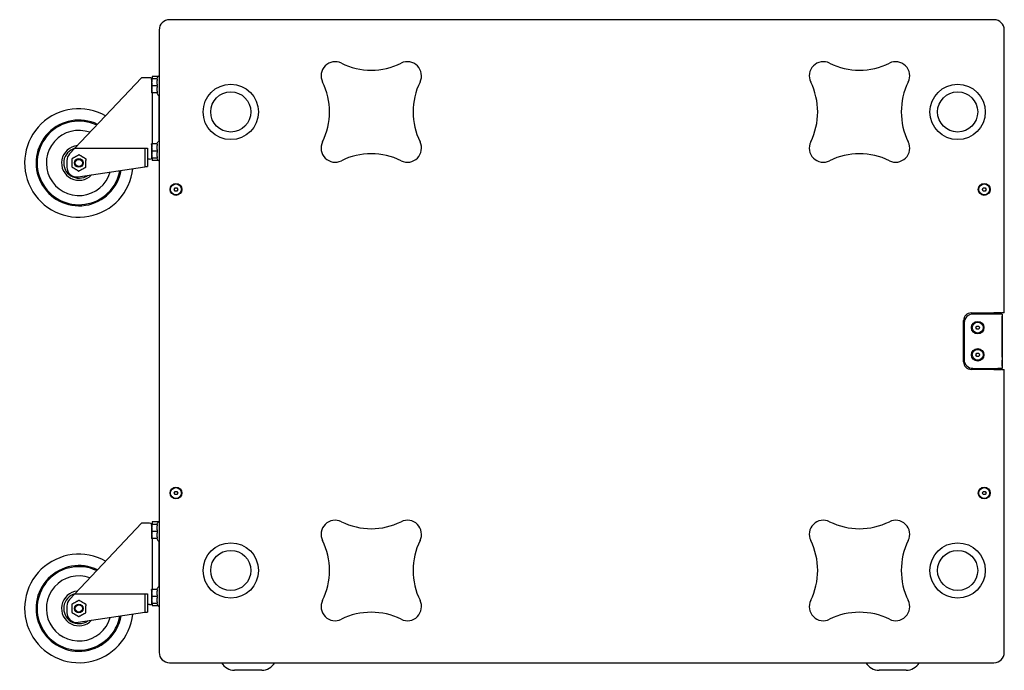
# Model space of a CAD drawing. Extents: x -46 to 4088, y 271 to 2099.
# Tile 4 of 4: x 3181 to 4088, y 281 to 881. Entities that reach past the tile are written whole.
import ezdxf

# ---------------------------------------------------------------- set-up
doc = ezdxf.new("R2010")
doc.units = 0
doc.layers.add('KF_NOMOS_XLC_SIDE', color=7, linetype='CONTINUOUS')

# ---------------------------------------------------------------- blocks, each defined once
blk = doc.blocks.new('KF_NOMOS_XLC_SIDE')
at = {"layer": 'KF_NOMOS_XLC_SIDE'}
for p, q in [((380, 592.5), (-380, 592.5)), ((-389.5, 583), (-389.5, 582.5)), ((-389.5, 582.5), (-389.5, 10)), ((389.5, 582.5), (389.5, 583)), ((389.5, 322.25), (389.5, 582.5)), ((-467.24, 474), (-405.7, 539)), ((-398.45, 539), (-405.7, 539)), ((-396.6, 537.35), (-396.43, 538)), ((-396.6, 537.35), (-396.6, 525.65)), ((-391.63, 538), (-396.16, 538)), ((-391.16, 538), (-396.16, 538)), ((-395.9, 540.2), (-395.9, 538)), ((-390.49, 540.2), (-395.9, 540.2)), ((-391.63, 538), (-390.79, 539.81)), ((-391.16, 531.49), (-396.16, 531.49)), ((-396.6, 525.65), (-396.43, 525)), ((-391.16, 525), (-396.16, 525)), ((-395.9, 525), (-395.9, 478)), ((-391.63, 525), (-390.79, 523.19)), ((-389.9, 522.52), (-389.9, 480.48)), ((-467.24, 474), (-472.15, 468.82)), ((-467.24, 474), (-402.75, 474)), ((-402.75, 474.01), (-400.25, 474.01)), ((-402.75, 474.01), (-402.75, 457.02)), ((-400.25, 474.01), (-400.25, 457.1)), ((-396.6, 477.35), (-396.43, 478)), ((-396.6, 477.35), (-396.6, 465.65)), ((-391.63, 478), (-396.16, 478)), ((-391.16, 478), (-396.16, 478)), ((-391.63, 478), (-390.79, 479.81)), ((-398.45, 464), (-400.25, 464)), ((-396.6, 465.65), (-396.43, 465)), ((-391.16, 471.49), (-396.16, 471.49)), ((-391.16, 465), (-396.16, 465)), ((-395.9, 465), (-395.9, 462.8)), ((-391.63, 465), (-390.79, 463.19)), ((-474.55, 462.7), (-474.55, 456.63)), ((-464.2, 447.73), (-402.75, 457.02)), ((-402.75, 457.02), (-402.24, 457.1)), ((-402.24, 457.1), (-400.25, 457.1)), ((-390.49, 462.8), (-395.9, 462.8)), ((-375.73, 436.12), (-374.87, 437.62)), ((-374.87, 434.62), (-375.73, 436.12)), ((-374.87, 437.62), (-373.13, 437.62)), ((-373.13, 437.62), (-372.27, 436.12)), ((-372.27, 436.12), (-373.13, 434.62)), ((369.27, 436.12), (370.13, 437.62)), ((370.13, 434.62), (369.27, 436.12)), ((370.13, 437.62), (371.87, 437.62)), ((371.87, 437.62), (372.73, 436.12)), ((372.73, 436.12), (371.87, 434.62)), ((-373.13, 434.62), (-374.87, 434.62)), ((371.87, 434.62), (370.13, 434.62)), ((359, 322.25), (380, 322.25)), ((383.53, 321.24), (360.53, 321.25)), ((386.93, 322.25), (380, 322.25)), ((387.53, 321.23), (383.53, 321.24)), ((386.93, 322.25), (386.93, 322.22)), ((387.53, 321.23), (387.49, 271.23)), ((389.5, 322.25), (387.5, 322.25)), ((387.5, 281.48), (387.52, 319.23)), ((387.53, 321.23), (387.52, 319.23)), ((387.53, 321.23), (387.53, 321.23)), ((352, 277.25), (352, 315.25)), ((352.52, 313.26), (352.5, 279.26)), ((363.28, 308.75), (364.15, 310.25)), ((364.15, 307.25), (363.28, 308.75)), ((364.15, 310.25), (365.88, 310.25)), ((365.88, 310.25), (366.75, 308.75)), ((366.75, 308.75), (365.88, 307.25)), ((365.88, 307.25), (364.15, 307.25)), ((363.27, 283.75), (364.13, 285.25)), ((364.13, 282.25), (363.27, 283.75)), ((364.13, 285.25), (365.87, 285.25)), ((365.87, 282.25), (364.13, 282.25)), ((365.87, 285.25), (366.73, 283.75)), ((366.73, 283.75), (365.87, 282.25)), ((387.49, 273.23), (387.5, 278.73)), ((380, 270.25), (359, 270.25)), ((360.49, 271.25), (383.49, 271.24)), ((380, 270.25), (386.93, 270.25)), ((387.49, 271.23), (383.49, 271.24)), ((384.52, 271.24), (385.49, 271.24)), ((385.49, 271.24), (385.49, 271.24)), ((385.49, 271.24), (387.49, 271.23)), ((386.93, 270.28), (386.93, 270.25)), ((387.49, 271.23), (387.49, 271.23)), ((387.5, 270.25), (389.5, 270.25)), ((389.5, 10), (389.5, 270.25)), ((-375.73, 156.37), (-374.87, 157.87)), ((-374.87, 154.87), (-375.73, 156.37)), ((-374.87, 157.87), (-373.13, 157.87)), ((-373.13, 154.87), (-374.87, 154.87)), ((-373.13, 157.87), (-372.27, 156.37)), ((-372.27, 156.37), (-373.13, 154.87)), ((369.27, 156.37), (370.13, 157.87)), ((370.13, 154.87), (369.27, 156.37)), ((370.13, 157.87), (371.87, 157.87)), ((371.87, 154.87), (370.13, 154.87)), ((371.87, 157.87), (372.73, 156.37)), ((372.73, 156.37), (371.87, 154.87)), ((-467.24, 63.5), (-405.7, 128.5)), ((-398.45, 128.5), (-405.7, 128.5)), ((-396.6, 126.85), (-396.43, 127.5)), ((-391.63, 127.5), (-396.16, 127.5)), ((-391.16, 127.5), (-396.16, 127.5)), ((-395.9, 129.7), (-395.9, 127.5)), ((-390.49, 129.7), (-395.9, 129.7)), ((-391.63, 127.5), (-390.79, 129.31)), ((-396.6, 126.85), (-396.6, 115.15)), ((-391.16, 120.99), (-396.16, 120.99)), ((-396.6, 115.15), (-396.43, 114.5)), ((-391.16, 114.5), (-396.16, 114.5)), ((-395.9, 114.5), (-395.9, 67.5)), ((-391.63, 114.5), (-390.79, 112.69)), ((-389.9, 112.02), (-389.9, 69.98)), ((-396.6, 66.85), (-396.43, 67.5)), ((-396.6, 66.85), (-396.6, 55.15)), ((-391.63, 67.5), (-396.16, 67.5)), ((-391.16, 67.5), (-396.16, 67.5)), ((-391.63, 67.5), (-390.79, 69.31)), ((-467.24, 63.5), (-472.15, 58.32)), ((-467.24, 63.5), (-402.75, 63.5)), ((-402.75, 63.51), (-400.25, 63.51)), ((-402.75, 63.51), (-402.75, 46.52)), ((-400.25, 63.51), (-400.25, 46.6)), ((-396.6, 55.15), (-396.43, 54.5)), ((-391.16, 60.99), (-396.16, 60.99)), ((-391.16, 54.5), (-396.16, 54.5)), ((-395.9, 54.5), (-395.9, 52.3)), ((-391.63, 54.5), (-390.79, 52.69)), ((-474.55, 52.2), (-474.55, 46.13)), ((-464.2, 37.23), (-402.75, 46.52)), ((-402.75, 46.52), (-402.24, 46.6)), ((-402.24, 46.6), (-400.25, 46.6)), ((-398.45, 53.5), (-400.25, 53.5)), ((-390.49, 52.3), (-395.9, 52.3)), ((-389.5, 10), (-389.5, 9.5)), ((389.5, 9.5), (389.5, 10)), ((-380, 0), (380, 0)), ((-295, -7), (-320, -7)), ((299, -7), (274, -7))]:
    blk.add_line(p, q, dxfattribs=at)
for centre, radius in [((-323.5, 507.5), 25.5), ((346.5, 507.5), 25.5), ((-323.5, 507.5), 18.5), ((346.5, 507.5), 18.5), ((-463.5, 460.5), 4), ((-463.5, 460.5), 3.32), ((-374, 436.12), 5.5), ((-374, 436.12), 5), ((371, 436.12), 5.5), ((371, 436.12), 5), ((365.02, 308.75), 5.75), ((365.02, 308.75), 5), ((365, 283.75), 5.75), ((365, 283.75), 5), ((-374, 156.37), 5.5), ((-374, 156.37), 5), ((371, 156.37), 5.5), ((371, 156.37), 5), ((-323.5, 85), 25.5), ((346.5, 85), 25.5), ((-323.5, 85), 18.5), ((346.5, 85), 18.5), ((-463.5, 50), 4), ((-463.5, 50), 3.32)]:
    blk.add_circle(centre, radius, dxfattribs=at)
for centre, radius, start, end in [((-380, 583), 9.5, 90, 180), ((380, 583), 9.5, 0, 90), ((-227.3, 540.8), 13, 63.64402, 206.35598), ((-160.7, 540.8), 13, 333.64402, 116.35598), ((222.7, 540.8), 13, 63.64402, 206.35598), ((289.3, 540.8), 13, 333.64402, 116.35598), ((-194, 608), 62, 243.64402, 296.35598), ((256, 608), 62, 243.64402, 296.35598), ((-398.45, 534), 5, 59.33617, 90), ((-389.7, 539.3), 1.2, 80.40593, 155), ((-294.5, 507.5), 62, 333.64402, 26.35598), ((-93.5, 507.5), 62, 153.64402, 206.35598), ((155.5, 507.5), 62, 333.64402, 26.35598), ((356.5, 507.5), 62, 153.64402, 206.35598), ((-389.7, 523.7), 1.2, 205, 279.59407), ((-463.5, 460.5), 50, 60.45168, 354.09587), ((-463.5, 460.5), 39.5, 64.25081, 350.11689), ((-463.5, 460.5), 38.5, 64.72596, 349.6187), ((-463.5, 460.5), 30, 70.1429, 343.92841), ((-463.5, 460.5), 16, 95.15357, 317.09557), ((-463.5, 460.5), 14, 105.55931, 305.16029), ((-389.7, 479.3), 1.2, 80.40593, 155), ((-227.3, 474.2), 13, 153.64402, 296.35598), ((-160.7, 474.2), 13, 243.64402, 26.35598), ((222.7, 474.2), 13, 153.64402, 296.35598), ((289.3, 474.2), 13, 243.64402, 26.35598), ((-465.55, 462.7), 9, 137.14557, 180), ((-398.45, 469), 5, 270, 300.66383), ((-389.7, 463.7), 1.2, 205, 279.59407), ((-194, 407), 62, 63.64402, 116.35598), ((256, 407), 62, 63.64402, 116.35598), ((-465.55, 456.63), 9, 180.00005, 278.59989), ((359, 315.25), 7, 90, 180), ((360.52, 313.25), 8, 89.96168, 179.96168), ((387.5, 317.25), 5, 96.56667, 127.11787), ((359, 277.25), 7, 180, 270), ((360.5, 279.25), 8, 179.96168, 269.96168), ((387.5, 275.25), 5, 233.38018, 263.43333), ((-398.45, 123.5), 5, 59.33617, 90), ((-389.7, 128.8), 1.2, 80.40593, 155), ((-227.3, 118.3), 13, 63.64402, 206.35598), ((-194, 185.5), 62, 243.64402, 296.35598), ((-160.7, 118.3), 13, 333.64402, 116.35598), ((222.7, 118.3), 13, 63.64402, 206.35598), ((256, 185.5), 62, 243.64402, 296.35598), ((289.3, 118.3), 13, 333.64402, 116.35598), ((-389.7, 113.2), 1.2, 205, 279.59407), ((-294.5, 85), 62, 333.64402, 26.35598), ((-93.5, 85), 62, 153.64402, 206.35598), ((155.5, 85), 62, 333.64402, 26.35598), ((356.5, 85), 62, 153.64402, 206.35598), ((-463.5, 50), 50, 60.45168, 354.09587), ((-463.5, 50), 39.5, 64.25081, 350.11689), ((-463.5, 50), 38.5, 64.72596, 349.6187), ((-463.5, 50), 30, 70.1429, 343.92841), ((-463.5, 50), 16, 95.15357, 317.09557), ((-389.7, 68.8), 1.2, 80.40593, 155), ((-463.5, 50), 14, 105.55931, 305.16029), ((-465.55, 52.2), 9, 137.14557, 180), ((-227.3, 51.7), 13, 153.64402, 296.35598), ((-160.7, 51.7), 13, 243.64402, 26.35598), ((222.7, 51.7), 13, 153.64402, 296.35598), ((289.3, 51.7), 13, 243.64402, 26.35598), ((-465.55, 46.13), 9, 180.00005, 278.59989), ((-398.45, 58.5), 5, 270, 300.66383), ((-389.7, 53.2), 1.2, 205, 279.59407), ((-194, -15.5), 62, 63.64402, 116.35598), ((256, -15.5), 62, 63.64402, 116.35598), ((-380, 9.5), 9.5, 180, 270), ((380, 9.5), 9.5, 270, 0), ((-320, 6.77), 13.77, 209.43836, 270), ((-295, 6.77), 13.77, 270, 330.56164), ((274, 6.77), 13.77, 209.43836, 270), ((299, 6.77), 13.77, 270, 330.56164)]:
    blk.add_arc(centre, radius, start, end, dxfattribs=at)
for points, weights in [([(-396.16, 538), (-396.66, 538), (-396.16, 538)], [1, 1.15470053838, 1]), ([(-396.16, 538), (-396.66, 534.75), (-396.16, 531.49)], [1, 1.15470053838, 1]), ([(-391.63, 538), (-391.63, 538), (-391.16, 538)], [1.13901078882, 1.13911308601, 1.05723361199]), ([(-391.16, 538), (-392.04, 534.75), (-391.16, 531.49)], [1.05723361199, 1.22078822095, 1.05723361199]), ([(-396.16, 531.49), (-396.66, 528.25), (-396.16, 525)], [1, 1.15470053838, 1]), ([(-391.16, 531.49), (-392.04, 528.25), (-391.16, 525)], [1.05723361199, 1.22078822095, 1.05723361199]), ([(-396.16, 525), (-396.43, 525), (-396.43, 525)], [1, 1.07725363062, 1.07735014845]), ([(-396.16, 478), (-396.66, 478), (-396.16, 478)], [1, 1.15470053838, 1]), ([(-396.16, 478), (-396.66, 474.75), (-396.16, 471.49)], [1, 1.15470053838, 1]), ([(-391.63, 478), (-391.63, 478), (-391.16, 478)], [1.13901078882, 1.13911308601, 1.05723361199]), ([(-391.16, 478), (-392.04, 474.75), (-391.16, 471.49)], [1.05723361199, 1.22078822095, 1.05723361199]), ([(-396.16, 471.49), (-396.66, 468.25), (-396.16, 465)], [1, 1.15470053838, 1]), ([(-396.16, 465), (-396.43, 465), (-396.43, 465)], [1, 1.07725363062, 1.07735014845]), ([(-391.16, 471.49), (-392.04, 468.25), (-391.16, 465)], [1.05723361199, 1.22078822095, 1.05723361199]), ([(-396.16, 127.5), (-396.66, 127.5), (-396.16, 127.5)], [1, 1.15470053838, 1]), ([(-396.16, 127.5), (-396.66, 124.25), (-396.16, 120.99)], [1, 1.15470053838, 1]), ([(-391.63, 127.5), (-391.63, 127.5), (-391.16, 127.5)], [1.13901078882, 1.13911308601, 1.05723361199]), ([(-391.16, 127.5), (-392.04, 124.25), (-391.16, 120.99)], [1.05723361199, 1.22078822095, 1.05723361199]), ([(-396.16, 120.99), (-396.66, 117.75), (-396.16, 114.5)], [1, 1.15470053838, 1]), ([(-391.16, 120.99), (-392.04, 117.75), (-391.16, 114.5)], [1.05723361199, 1.22078822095, 1.05723361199]), ([(-396.16, 114.5), (-396.43, 114.5), (-396.43, 114.5)], [1, 1.07725363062, 1.07735014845]), ([(-396.16, 67.5), (-396.66, 67.5), (-396.16, 67.5)], [1, 1.15470053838, 1]), ([(-396.16, 67.5), (-396.66, 64.25), (-396.16, 60.99)], [1, 1.15470053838, 1]), ([(-391.63, 67.5), (-391.63, 67.5), (-391.16, 67.5)], [1.13901078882, 1.13911308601, 1.05723361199]), ([(-391.16, 67.5), (-392.04, 64.25), (-391.16, 60.99)], [1.05723361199, 1.22078822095, 1.05723361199]), ([(-396.16, 60.99), (-396.66, 57.75), (-396.16, 54.5)], [1, 1.15470053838, 1]), ([(-396.16, 54.5), (-396.43, 54.5), (-396.43, 54.5)], [1, 1.07725363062, 1.07735014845]), ([(-391.16, 60.99), (-392.04, 57.75), (-391.16, 54.5)], [1.05723361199, 1.22078822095, 1.05723361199])]:
    blk.add_rational_spline(points, weights, degree=2, dxfattribs=at)
for points, knots in [([(-469.93, 464.38), (-469.93, 464.32), (-469.93, 464.26), (-469.93, 464.08), (-469.93, 463.96), (-469.94, 463.6), (-469.95, 463.34), (-469.96, 462.81), (-469.96, 462.53), (-469.97, 461.98), (-469.98, 461.7), (-469.99, 461.15), (-469.99, 460.88), (-470, 460.63), (-470, 460.37), (-470.01, 460.1), (-470.02, 459.55), (-470.03, 459.28), (-470.04, 458.72), (-470.04, 458.44), (-470.05, 457.91), (-470.06, 457.65), (-470.06, 457.3), (-470.07, 457.17), (-470.07, 456.99), (-470.07, 456.93), (-470.07, 456.87)], [-3.634834, -3.634834, -3.634834, -3.634834, -3.445795, -3.445795, -3.069972, -3.069972, -2.302479, -2.302479, -1.534986, -1.534986, -0.767493, -0.767493, 0, 0, 0, 0.767493, 0.767493, 1.534986, 1.534986, 2.302479, 2.302479, 3.069972, 3.069972, 3.445795, 3.445795, 3.634834, 3.634834, 3.634834, 3.634834]), ([(-463.35, 468), (-463.4, 467.98), (-463.45, 467.95), (-463.61, 467.86), (-463.72, 467.8), (-464.04, 467.63), (-464.26, 467.5), (-464.73, 467.25), (-464.97, 467.11), (-465.46, 466.84), (-465.7, 466.71), (-466.18, 466.44), (-466.42, 466.31), (-466.64, 466.19), (-466.86, 466.07), (-467.1, 465.94), (-467.58, 465.67), (-467.82, 465.54), (-468.31, 465.27), (-468.55, 465.14), (-469.02, 464.88), (-469.24, 464.76), (-469.56, 464.58), (-469.67, 464.52), (-469.83, 464.43), (-469.88, 464.41), (-469.93, 464.38)], [-3.634834, -3.634834, -3.634834, -3.634834, -3.445795, -3.445795, -3.069972, -3.069972, -2.302479, -2.302479, -1.534986, -1.534986, -0.767493, -0.767493, 0, 0, 0, 0.767493, 0.767493, 1.534986, 1.534986, 2.302479, 2.302479, 3.069972, 3.069972, 3.445795, 3.445795, 3.634834, 3.634834, 3.634834, 3.634834]), ([(-456.93, 464.13), (-456.98, 464.15), (-457.03, 464.19), (-457.18, 464.28), (-457.29, 464.34), (-457.6, 464.53), (-457.82, 464.66), (-458.27, 464.94), (-458.51, 465.08), (-458.98, 465.37), (-459.22, 465.51), (-459.69, 465.79), (-459.92, 465.93), (-460.14, 466.06), (-460.36, 466.2), (-460.59, 466.34), (-461.06, 466.62), (-461.3, 466.76), (-461.77, 467.05), (-462.01, 467.19), (-462.47, 467.47), (-462.69, 467.6), (-462.99, 467.79), (-463.1, 467.85), (-463.26, 467.94), (-463.31, 467.98), (-463.35, 468)], [-3.634834, -3.634834, -3.634834, -3.634834, -3.445795, -3.445795, -3.069972, -3.069972, -2.302479, -2.302479, -1.534986, -1.534986, -0.767493, -0.767493, 0, 0, 0, 0.767493, 0.767493, 1.534986, 1.534986, 2.302479, 2.302479, 3.069972, 3.069972, 3.445795, 3.445795, 3.634834, 3.634834, 3.634834, 3.634834]), ([(-457.07, 456.62), (-457.07, 456.68), (-457.07, 456.74), (-457.07, 456.92), (-457.07, 457.04), (-457.06, 457.4), (-457.05, 457.66), (-457.04, 458.19), (-457.04, 458.47), (-457.03, 459.02), (-457.02, 459.3), (-457.01, 459.85), (-457.01, 460.12), (-457, 460.37), (-457, 460.63), (-456.99, 460.9), (-456.98, 461.45), (-456.97, 461.72), (-456.96, 462.28), (-456.96, 462.56), (-456.95, 463.09), (-456.94, 463.35), (-456.94, 463.7), (-456.93, 463.83), (-456.93, 464.01), (-456.93, 464.07), (-456.93, 464.13)], [-3.634834, -3.634834, -3.634834, -3.634834, -3.445795, -3.445795, -3.069972, -3.069972, -2.302479, -2.302479, -1.534986, -1.534986, -0.767493, -0.767493, 0, 0, 0, 0.767493, 0.767493, 1.534986, 1.534986, 2.302479, 2.302479, 3.069972, 3.069972, 3.445795, 3.445795, 3.634834, 3.634834, 3.634834, 3.634834]), ([(-470.07, 456.87), (-470.02, 456.85), (-469.97, 456.81), (-469.82, 456.72), (-469.71, 456.66), (-469.4, 456.47), (-469.18, 456.34), (-468.73, 456.06), (-468.49, 455.92), (-468.02, 455.63), (-467.78, 455.49), (-467.31, 455.21), (-467.08, 455.07), (-466.86, 454.94), (-466.64, 454.8), (-466.41, 454.66), (-465.94, 454.38), (-465.7, 454.24), (-465.23, 453.95), (-464.99, 453.81), (-464.53, 453.53), (-464.31, 453.4), (-464.01, 453.21), (-463.9, 453.15), (-463.74, 453.06), (-463.69, 453.02), (-463.65, 453)], [-3.634834, -3.634834, -3.634834, -3.634834, -3.445795, -3.445795, -3.069972, -3.069972, -2.302479, -2.302479, -1.534986, -1.534986, -0.767493, -0.767493, 0, 0, 0, 0.767493, 0.767493, 1.534986, 1.534986, 2.302479, 2.302479, 3.069972, 3.069972, 3.445795, 3.445795, 3.634834, 3.634834, 3.634834, 3.634834]), ([(-463.65, 453), (-463.6, 453.02), (-463.55, 453.05), (-463.39, 453.14), (-463.28, 453.2), (-462.96, 453.37), (-462.74, 453.5), (-462.27, 453.75), (-462.03, 453.89), (-461.54, 454.16), (-461.3, 454.29), (-460.82, 454.56), (-460.58, 454.69), (-460.36, 454.81), (-460.14, 454.93), (-459.9, 455.06), (-459.42, 455.33), (-459.18, 455.46), (-458.69, 455.73), (-458.45, 455.86), (-457.98, 456.12), (-457.76, 456.24), (-457.44, 456.42), (-457.33, 456.48), (-457.17, 456.57), (-457.12, 456.59), (-457.07, 456.62)], [-3.634834, -3.634834, -3.634834, -3.634834, -3.445795, -3.445795, -3.069972, -3.069972, -2.302479, -2.302479, -1.534986, -1.534986, -0.767493, -0.767493, 0, 0, 0, 0.767493, 0.767493, 1.534986, 1.534986, 2.302479, 2.302479, 3.069972, 3.069972, 3.445795, 3.445795, 3.634834, 3.634834, 3.634834, 3.634834]), ([(386.93, 322.22), (386.96, 322.22), (387, 322.23), (387.2, 322.24), (387.35, 322.25), (387.5, 322.25)], [3.6610435, 3.6610435, 3.6610435, 3.6610435, 3.67668874, 3.67668874, 3.7482933, 3.7482933, 3.7482933, 3.7482933]), ([(387.5, 270.25), (387.35, 270.25), (387.2, 270.26), (387, 270.27), (386.96, 270.28), (386.93, 270.28)], [2.05441287, 2.05441287, 2.05441287, 2.05441287, 2.12601744, 2.12601744, 2.14166267, 2.14166267, 2.14166267, 2.14166267]), ([(-463.35, 57.5), (-463.4, 57.48), (-463.45, 57.45), (-463.61, 57.36), (-463.72, 57.3), (-464.04, 57.13), (-464.26, 57), (-464.73, 56.75), (-464.97, 56.61), (-465.46, 56.34), (-465.7, 56.21), (-466.18, 55.94), (-466.42, 55.81), (-466.64, 55.69), (-466.86, 55.57), (-467.1, 55.44), (-467.58, 55.17), (-467.82, 55.04), (-468.31, 54.77), (-468.55, 54.64), (-469.02, 54.38), (-469.24, 54.26), (-469.56, 54.08), (-469.67, 54.02), (-469.83, 53.93), (-469.88, 53.91), (-469.93, 53.88)], [-3.634834, -3.634834, -3.634834, -3.634834, -3.445795, -3.445795, -3.069972, -3.069972, -2.302479, -2.302479, -1.534986, -1.534986, -0.767493, -0.767493, 0, 0, 0, 0.767493, 0.767493, 1.534986, 1.534986, 2.302479, 2.302479, 3.069972, 3.069972, 3.445795, 3.445795, 3.634834, 3.634834, 3.634834, 3.634834]), ([(-456.93, 53.63), (-456.98, 53.65), (-457.03, 53.69), (-457.18, 53.78), (-457.29, 53.84), (-457.6, 54.03), (-457.82, 54.16), (-458.27, 54.44), (-458.51, 54.58), (-458.98, 54.87), (-459.22, 55.01), (-459.69, 55.29), (-459.92, 55.43), (-460.14, 55.56), (-460.36, 55.7), (-460.59, 55.84), (-461.06, 56.12), (-461.3, 56.26), (-461.77, 56.55), (-462.01, 56.69), (-462.47, 56.97), (-462.69, 57.1), (-462.99, 57.29), (-463.1, 57.35), (-463.26, 57.44), (-463.31, 57.48), (-463.35, 57.5)], [-3.634834, -3.634834, -3.634834, -3.634834, -3.445795, -3.445795, -3.069972, -3.069972, -2.302479, -2.302479, -1.534986, -1.534986, -0.767493, -0.767493, 0, 0, 0, 0.767493, 0.767493, 1.534986, 1.534986, 2.302479, 2.302479, 3.069972, 3.069972, 3.445795, 3.445795, 3.634834, 3.634834, 3.634834, 3.634834]), ([(-469.93, 53.88), (-469.93, 53.82), (-469.93, 53.76), (-469.93, 53.58), (-469.93, 53.46), (-469.94, 53.1), (-469.95, 52.84), (-469.96, 52.31), (-469.96, 52.03), (-469.97, 51.48), (-469.98, 51.2), (-469.99, 50.65), (-469.99, 50.38), (-470, 50.13), (-470, 49.87), (-470.01, 49.6), (-470.02, 49.05), (-470.03, 48.78), (-470.04, 48.22), (-470.04, 47.94), (-470.05, 47.41), (-470.06, 47.15), (-470.06, 46.8), (-470.07, 46.67), (-470.07, 46.49), (-470.07, 46.43), (-470.07, 46.37)], [-3.634834, -3.634834, -3.634834, -3.634834, -3.445795, -3.445795, -3.069972, -3.069972, -2.302479, -2.302479, -1.534986, -1.534986, -0.767493, -0.767493, 0, 0, 0, 0.767493, 0.767493, 1.534986, 1.534986, 2.302479, 2.302479, 3.069972, 3.069972, 3.445795, 3.445795, 3.634834, 3.634834, 3.634834, 3.634834]), ([(-470.07, 46.37), (-470.02, 46.35), (-469.97, 46.31), (-469.82, 46.22), (-469.71, 46.16), (-469.4, 45.97), (-469.18, 45.84), (-468.73, 45.56), (-468.49, 45.42), (-468.02, 45.13), (-467.78, 44.99), (-467.31, 44.71), (-467.08, 44.57), (-466.86, 44.44), (-466.64, 44.3), (-466.41, 44.16), (-465.94, 43.88), (-465.7, 43.74), (-465.23, 43.45), (-464.99, 43.31), (-464.53, 43.03), (-464.31, 42.9), (-464.01, 42.71), (-463.9, 42.65), (-463.74, 42.56), (-463.69, 42.52), (-463.65, 42.5)], [-3.634834, -3.634834, -3.634834, -3.634834, -3.445795, -3.445795, -3.069972, -3.069972, -2.302479, -2.302479, -1.534986, -1.534986, -0.767493, -0.767493, 0, 0, 0, 0.767493, 0.767493, 1.534986, 1.534986, 2.302479, 2.302479, 3.069972, 3.069972, 3.445795, 3.445795, 3.634834, 3.634834, 3.634834, 3.634834]), ([(-463.65, 42.5), (-463.6, 42.52), (-463.55, 42.55), (-463.39, 42.64), (-463.28, 42.7), (-462.96, 42.87), (-462.74, 43), (-462.27, 43.25), (-462.03, 43.39), (-461.54, 43.66), (-461.3, 43.79), (-460.82, 44.06), (-460.58, 44.19), (-460.36, 44.31), (-460.14, 44.43), (-459.9, 44.56), (-459.42, 44.83), (-459.18, 44.96), (-458.69, 45.23), (-458.45, 45.36), (-457.98, 45.62), (-457.76, 45.74), (-457.44, 45.92), (-457.33, 45.98), (-457.17, 46.07), (-457.12, 46.09), (-457.07, 46.12)], [-3.634834, -3.634834, -3.634834, -3.634834, -3.445795, -3.445795, -3.069972, -3.069972, -2.302479, -2.302479, -1.534986, -1.534986, -0.767493, -0.767493, 0, 0, 0, 0.767493, 0.767493, 1.534986, 1.534986, 2.302479, 2.302479, 3.069972, 3.069972, 3.445795, 3.445795, 3.634834, 3.634834, 3.634834, 3.634834]), ([(-457.07, 46.12), (-457.07, 46.18), (-457.07, 46.24), (-457.07, 46.42), (-457.07, 46.54), (-457.06, 46.9), (-457.05, 47.16), (-457.04, 47.69), (-457.04, 47.97), (-457.03, 48.52), (-457.02, 48.8), (-457.01, 49.35), (-457.01, 49.62), (-457, 49.87), (-457, 50.13), (-456.99, 50.4), (-456.98, 50.95), (-456.97, 51.22), (-456.96, 51.78), (-456.96, 52.06), (-456.95, 52.59), (-456.94, 52.85), (-456.94, 53.2), (-456.93, 53.33), (-456.93, 53.51), (-456.93, 53.57), (-456.93, 53.63)], [-3.634834, -3.634834, -3.634834, -3.634834, -3.445795, -3.445795, -3.069972, -3.069972, -2.302479, -2.302479, -1.534986, -1.534986, -0.767493, -0.767493, 0, 0, 0, 0.767493, 0.767493, 1.534986, 1.534986, 2.302479, 2.302479, 3.069972, 3.069972, 3.445795, 3.445795, 3.634834, 3.634834, 3.634834, 3.634834])]:
    blk.add_open_spline(points, degree=3, knots=knots, dxfattribs=at)

msp = doc.modelspace()

# ---------------------------------------------------------------- block references
at = {"layer": 'KF_NOMOS_XLC_SIDE'}
msp.add_blockref('KF_NOMOS_XLC_SIDE', (3698.88, 288.13), dxfattribs=at)

doc.saveas('drawing.dxf')
